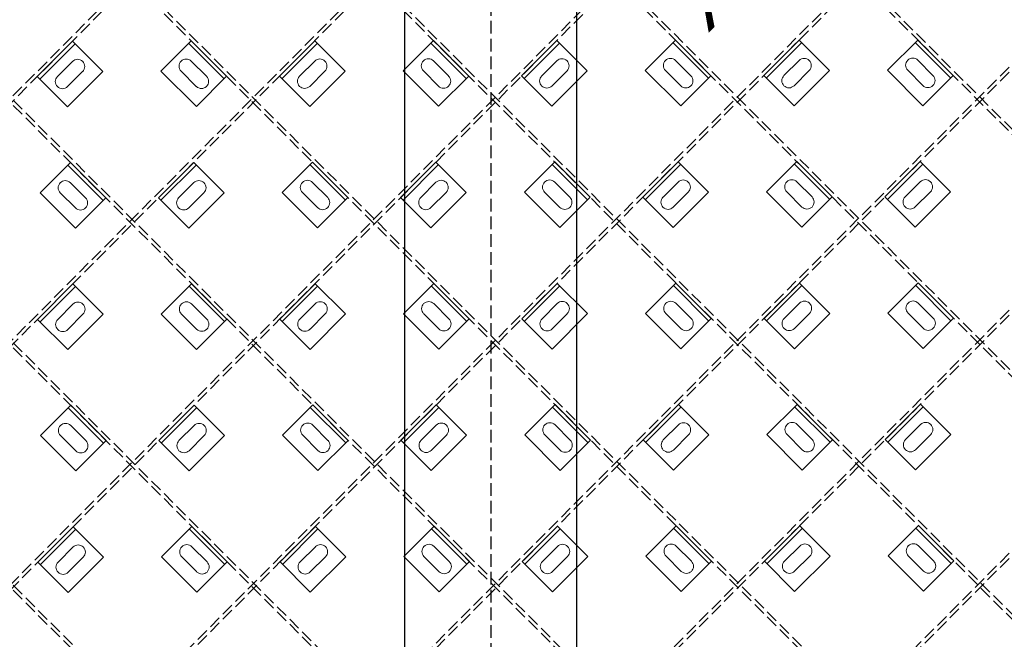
# Model space of a CAD drawing. Header units: inches. Extents: x -169 to 606, y -583 to 99.
# Tile 7 of 18: x -122 to -53, y -188 to -145. Entities that reach past the tile are written whole.
import ezdxf
from ezdxf.enums import TextEntityAlignment as Align

# ---------------------------------------------------------------- set-up
doc = ezdxf.new("R2010")
doc.units = ezdxf.units.IN
doc.header["$LTSCALE"] = 2
doc.header["$MEASUREMENT"] = 0
doc.linetypes.add('DGN Style 3', pattern=[0.621993, 0.444281, -0.177712])
for name, color, linetype, lineweight in [('G-ANNO-DIM', 1, 'Continuous', 0), ('G-ANNO-TEXT', 7, 'Continuous', 30), ('S-FSTN-MISC', 12, 'Continuous', 13), ('S-STIF-LONG', 3, 'Continuous', 30), ('S-STIF-TRAN', 3, 'Continuous', 30)]:
    doc.layers.add(name, color=color, linetype=linetype, lineweight=lineweight)
doc.styles.add("3 4 1'-0", font='arial.ttf', dxfattribs={"height": 2})
doc.dimstyles.new("3 4 1'-0", dxfattribs={"dimtxt": 2, "dimasz": 3, "dimexe": 1, "dimexo": 1, "dimgap": 1, "dimtad": 1, "dimdec": 4, "dimzin": 15, "dimdsep": 46, "dimlunit": 4, "dimtxsty": "3 4 1'-0", "dimcen": 0.09, "dimadec": 4, "dimazin": 3, "dimtfac": 1, "dimtdec": 4, "dimtofl": 0, "dimtmove": 0, "dimatfit": 3, "dimfxl": 1, "dimfrac": 2, "dimtolj": 1, "dimtzin": 15, "dimarcsym": 0})

# ---------------------------------------------------------------- blocks, each defined once
blk = doc.blocks.new('*D1006')
at = {"layer": 'Defpoints', "color": 0, "lineweight": 13, "transparency": 16777216}
for p in [(-169.025, -70.073), (-93.261, -70.073), (-109.271, -74.363), (-169.025, -145.837)]:
    blk.add_point(p, dxfattribs=at)
at = {"layer": 'G-ANNO-DIM', "color": 0, "lineweight": -2, "transparency": 16777216}
blk.add_arc((-93.261, -70.073), 16.575, 190.38476, 214.61524, dxfattribs=at)
at = {"layer": 'G-ANNO-DIM', "color": 0, "lineweight": 13, "transparency": 16777216}
for points in [[(-110.062, -73.106), (-109.066, -73.015), (-109.835, -70.073)], [(-106.517, -79.168), (-107.286, -79.808), (-104.981, -81.793)]]:
    blk.add_solid(points, dxfattribs=at)
at = {"layer": 'G-ANNO-DIM', "color": 0, "transparency": 16777216, "insert": (-106.71, -75.644), "char_height": 2, "attachment_point": 5, "rotation": 292.5, "style": "3 4 1'-0"}
blk.add_mtext('\\A1;45°', dxfattribs=at)
blk = doc.blocks.new('*U389')
at = {"layer": 'S-FSTN-MISC', "lineweight": 0}
for p, q in [((-0.53, 1.237), (0.53, 0.177)), ((-1.237, 0.53), (-0.177, -0.53))]:
    blk.add_line(p, q, dxfattribs=at)
blk.add_arc((-0.884, 0.884), 0.5, 45, 225, dxfattribs=at)
at = {"layer": 'S-FSTN-MISC', "lineweight": 0, "extrusion": (0, 0, -1)}
blk.add_arc((-0.177, -0.177), 0.5, 135, 315, dxfattribs=at)
blk = doc.blocks.new('*U388')
at = {"layer": 'G-ANNO-DIM', "color": 3}
blk.add_line((-1.75, 1.25), (1.75, 1.25), dxfattribs=at)
at = {"layer": 'G-ANNO-DIM', "color": 3, "flags": 128}
blk.add_lwpolyline([(-1.75, 1.5), (1.75, 1.5), (1.75, -1.5), (-1.75, -1.5), (-1.75, 1.5)], close=True, dxfattribs=at)
at = {"layer": 'S-FSTN-MISC', "lineweight": 0, "rotation": 45}
blk.add_blockref('*U389', (0.5, 0), dxfattribs=at)
blk = doc.blocks.new('*U391')
at = {"layer": 'S-FSTN-MISC', "lineweight": 0}
for p, q in [((-0.53, 1.237), (0.53, 0.177)), ((-1.237, 0.53), (-0.177, -0.53))]:
    blk.add_line(p, q, dxfattribs=at)
blk.add_arc((-0.884, 0.884), 0.5, 45, 225, dxfattribs=at)
at = {"layer": 'S-FSTN-MISC', "lineweight": 0, "extrusion": (0, 0, -1)}
blk.add_arc((-0.177, -0.177), 0.5, 135, 315, dxfattribs=at)
blk = doc.blocks.new('*U390')
at = {"layer": 'G-ANNO-DIM', "color": 3}
blk.add_line((-1.75, 1.25), (1.75, 1.25), dxfattribs=at)
at = {"layer": 'G-ANNO-DIM', "color": 3, "flags": 128}
blk.add_lwpolyline([(-1.75, 1.5), (1.75, 1.5), (1.75, -1.5), (-1.75, -1.5), (-1.75, 1.5)], close=True, dxfattribs=at)
at = {"layer": 'S-FSTN-MISC', "lineweight": 0, "rotation": 45}
blk.add_blockref('*U391', (0.5, 0), dxfattribs=at)
blk = doc.blocks.new('*U393')
at = {"layer": 'S-FSTN-MISC', "lineweight": 0}
for p, q in [((-0.53, 1.237), (0.53, 0.177)), ((-1.237, 0.53), (-0.177, -0.53))]:
    blk.add_line(p, q, dxfattribs=at)
blk.add_arc((-0.884, 0.884), 0.5, 45, 225, dxfattribs=at)
at = {"layer": 'S-FSTN-MISC', "lineweight": 0, "extrusion": (0, 0, -1)}
blk.add_arc((-0.177, -0.177), 0.5, 135, 315, dxfattribs=at)
blk = doc.blocks.new('*U392')
at = {"layer": 'G-ANNO-DIM', "color": 3}
blk.add_line((-1.75, 1.25), (1.75, 1.25), dxfattribs=at)
at = {"layer": 'G-ANNO-DIM', "color": 3, "flags": 128}
blk.add_lwpolyline([(-1.75, 1.5), (1.75, 1.5), (1.75, -1.5), (-1.75, -1.5), (-1.75, 1.5)], close=True, dxfattribs=at)
at = {"layer": 'S-FSTN-MISC', "lineweight": 0, "rotation": 45}
blk.add_blockref('*U393', (0.5, 0), dxfattribs=at)
blk = doc.blocks.new('*U417')
at = {"layer": 'S-FSTN-MISC', "lineweight": 0}
for p, q in [((-0.53, 1.237), (0.53, 0.177)), ((-1.237, 0.53), (-0.177, -0.53))]:
    blk.add_line(p, q, dxfattribs=at)
blk.add_arc((-0.884, 0.884), 0.5, 45, 225, dxfattribs=at)
at = {"layer": 'S-FSTN-MISC', "lineweight": 0, "extrusion": (0, 0, -1)}
blk.add_arc((-0.177, -0.177), 0.5, 135, 315, dxfattribs=at)
blk = doc.blocks.new('*U416')
at = {"layer": 'G-ANNO-DIM', "color": 3}
blk.add_line((-1.75, 1.25), (1.75, 1.25), dxfattribs=at)
at = {"layer": 'G-ANNO-DIM', "color": 3, "flags": 128}
blk.add_lwpolyline([(-1.75, 1.5), (1.75, 1.5), (1.75, -1.5), (-1.75, -1.5), (-1.75, 1.5)], close=True, dxfattribs=at)
at = {"layer": 'S-FSTN-MISC', "lineweight": 0, "rotation": 45}
blk.add_blockref('*U417', (0.5, 0), dxfattribs=at)
blk = doc.blocks.new('*U513')
at = {"layer": 'S-FSTN-MISC', "lineweight": 0}
for p, q in [((-0.53, 1.237), (0.53, 0.177)), ((-1.237, 0.53), (-0.177, -0.53))]:
    blk.add_line(p, q, dxfattribs=at)
blk.add_arc((-0.884, 0.884), 0.5, 45, 225, dxfattribs=at)
at = {"layer": 'S-FSTN-MISC', "lineweight": 0, "extrusion": (0, 0, -1)}
blk.add_arc((-0.177, -0.177), 0.5, 135, 315, dxfattribs=at)
blk = doc.blocks.new('*U512')
at = {"layer": 'G-ANNO-DIM', "color": 3}
blk.add_line((-1.75, 1.25), (1.75, 1.25), dxfattribs=at)
at = {"layer": 'G-ANNO-DIM', "color": 3, "flags": 128}
blk.add_lwpolyline([(-1.75, 1.5), (1.75, 1.5), (1.75, -1.5), (-1.75, -1.5), (-1.75, 1.5)], close=True, dxfattribs=at)
at = {"layer": 'S-FSTN-MISC', "lineweight": 0, "rotation": 45}
blk.add_blockref('*U513', (0.5, 0), dxfattribs=at)
blk = doc.blocks.new('*U515')
at = {"layer": 'S-FSTN-MISC', "lineweight": 0}
for p, q in [((-0.53, 1.237), (0.53, 0.177)), ((-1.237, 0.53), (-0.177, -0.53))]:
    blk.add_line(p, q, dxfattribs=at)
blk.add_arc((-0.884, 0.884), 0.5, 45, 225, dxfattribs=at)
at = {"layer": 'S-FSTN-MISC', "lineweight": 0, "extrusion": (0, 0, -1)}
blk.add_arc((-0.177, -0.177), 0.5, 135, 315, dxfattribs=at)
blk = doc.blocks.new('*U514')
at = {"layer": 'G-ANNO-DIM', "color": 3}
blk.add_line((-1.75, 1.25), (1.75, 1.25), dxfattribs=at)
at = {"layer": 'G-ANNO-DIM', "color": 3, "flags": 128}
blk.add_lwpolyline([(-1.75, 1.5), (1.75, 1.5), (1.75, -1.5), (-1.75, -1.5), (-1.75, 1.5)], close=True, dxfattribs=at)
at = {"layer": 'S-FSTN-MISC', "lineweight": 0, "rotation": 45}
blk.add_blockref('*U515', (0.5, 0), dxfattribs=at)
blk = doc.blocks.new('*U517')
at = {"layer": 'S-FSTN-MISC', "lineweight": 0}
for p, q in [((-0.53, 1.237), (0.53, 0.177)), ((-1.237, 0.53), (-0.177, -0.53))]:
    blk.add_line(p, q, dxfattribs=at)
blk.add_arc((-0.884, 0.884), 0.5, 45, 225, dxfattribs=at)
at = {"layer": 'S-FSTN-MISC', "lineweight": 0, "extrusion": (0, 0, -1)}
blk.add_arc((-0.177, -0.177), 0.5, 135, 315, dxfattribs=at)
blk = doc.blocks.new('*U516')
at = {"layer": 'G-ANNO-DIM', "color": 3}
blk.add_line((-1.75, 1.25), (1.75, 1.25), dxfattribs=at)
at = {"layer": 'G-ANNO-DIM', "color": 3, "flags": 128}
blk.add_lwpolyline([(-1.75, 1.5), (1.75, 1.5), (1.75, -1.5), (-1.75, -1.5), (-1.75, 1.5)], close=True, dxfattribs=at)
at = {"layer": 'S-FSTN-MISC', "lineweight": 0, "rotation": 45}
blk.add_blockref('*U517', (0.5, 0), dxfattribs=at)
blk = doc.blocks.new('*U519')
at = {"layer": 'S-FSTN-MISC', "lineweight": 0}
for p, q in [((-0.53, 1.237), (0.53, 0.177)), ((-1.237, 0.53), (-0.177, -0.53))]:
    blk.add_line(p, q, dxfattribs=at)
blk.add_arc((-0.884, 0.884), 0.5, 45, 225, dxfattribs=at)
at = {"layer": 'S-FSTN-MISC', "lineweight": 0, "extrusion": (0, 0, -1)}
blk.add_arc((-0.177, -0.177), 0.5, 135, 315, dxfattribs=at)
blk = doc.blocks.new('*U518')
at = {"layer": 'G-ANNO-DIM', "color": 3}
blk.add_line((-1.75, 1.25), (1.75, 1.25), dxfattribs=at)
at = {"layer": 'G-ANNO-DIM', "color": 3, "flags": 128}
blk.add_lwpolyline([(-1.75, 1.5), (1.75, 1.5), (1.75, -1.5), (-1.75, -1.5), (-1.75, 1.5)], close=True, dxfattribs=at)
at = {"layer": 'S-FSTN-MISC', "lineweight": 0, "rotation": 45}
blk.add_blockref('*U519', (0.5, 0), dxfattribs=at)
blk = doc.blocks.new('*U521')
at = {"layer": 'S-FSTN-MISC', "lineweight": 0}
for p, q in [((-0.53, 1.237), (0.53, 0.177)), ((-1.237, 0.53), (-0.177, -0.53))]:
    blk.add_line(p, q, dxfattribs=at)
blk.add_arc((-0.884, 0.884), 0.5, 45, 225, dxfattribs=at)
at = {"layer": 'S-FSTN-MISC', "lineweight": 0, "extrusion": (0, 0, -1)}
blk.add_arc((-0.177, -0.177), 0.5, 135, 315, dxfattribs=at)
blk = doc.blocks.new('*U520')
at = {"layer": 'G-ANNO-DIM', "color": 3}
blk.add_line((-1.75, 1.25), (1.75, 1.25), dxfattribs=at)
at = {"layer": 'G-ANNO-DIM', "color": 3, "flags": 128}
blk.add_lwpolyline([(-1.75, 1.5), (1.75, 1.5), (1.75, -1.5), (-1.75, -1.5), (-1.75, 1.5)], close=True, dxfattribs=at)
at = {"layer": 'S-FSTN-MISC', "lineweight": 0, "rotation": 45}
blk.add_blockref('*U521', (0.5, 0), dxfattribs=at)
blk = doc.blocks.new('*U537')
at = {"layer": 'S-FSTN-MISC', "lineweight": 0}
for p, q in [((-0.53, 1.237), (0.53, 0.177)), ((-1.237, 0.53), (-0.177, -0.53))]:
    blk.add_line(p, q, dxfattribs=at)
blk.add_arc((-0.884, 0.884), 0.5, 45, 225, dxfattribs=at)
at = {"layer": 'S-FSTN-MISC', "lineweight": 0, "extrusion": (0, 0, -1)}
blk.add_arc((-0.177, -0.177), 0.5, 135, 315, dxfattribs=at)
blk = doc.blocks.new('*U536')
at = {"layer": 'G-ANNO-DIM', "color": 3}
blk.add_line((-1.75, 1.25), (1.75, 1.25), dxfattribs=at)
at = {"layer": 'G-ANNO-DIM', "color": 3, "flags": 128}
blk.add_lwpolyline([(-1.75, 1.5), (1.75, 1.5), (1.75, -1.5), (-1.75, -1.5), (-1.75, 1.5)], close=True, dxfattribs=at)
at = {"layer": 'S-FSTN-MISC', "lineweight": 0, "rotation": 45}
blk.add_blockref('*U537', (0.5, 0), dxfattribs=at)
blk = doc.blocks.new('*U539')
at = {"layer": 'S-FSTN-MISC', "lineweight": 0}
for p, q in [((-0.53, 1.237), (0.53, 0.177)), ((-1.237, 0.53), (-0.177, -0.53))]:
    blk.add_line(p, q, dxfattribs=at)
blk.add_arc((-0.884, 0.884), 0.5, 45, 225, dxfattribs=at)
at = {"layer": 'S-FSTN-MISC', "lineweight": 0, "extrusion": (0, 0, -1)}
blk.add_arc((-0.177, -0.177), 0.5, 135, 315, dxfattribs=at)
blk = doc.blocks.new('*U538')
at = {"layer": 'G-ANNO-DIM', "color": 3}
blk.add_line((-1.75, 1.25), (1.75, 1.25), dxfattribs=at)
at = {"layer": 'G-ANNO-DIM', "color": 3, "flags": 128}
blk.add_lwpolyline([(-1.75, 1.5), (1.75, 1.5), (1.75, -1.5), (-1.75, -1.5), (-1.75, 1.5)], close=True, dxfattribs=at)
at = {"layer": 'S-FSTN-MISC', "lineweight": 0, "rotation": 45}
blk.add_blockref('*U539', (0.5, 0), dxfattribs=at)
blk = doc.blocks.new('*U541')
at = {"layer": 'S-FSTN-MISC', "lineweight": 0}
for p, q in [((-0.53, 1.237), (0.53, 0.177)), ((-1.237, 0.53), (-0.177, -0.53))]:
    blk.add_line(p, q, dxfattribs=at)
blk.add_arc((-0.884, 0.884), 0.5, 45, 225, dxfattribs=at)
at = {"layer": 'S-FSTN-MISC', "lineweight": 0, "extrusion": (0, 0, -1)}
blk.add_arc((-0.177, -0.177), 0.5, 135, 315, dxfattribs=at)
blk = doc.blocks.new('*U540')
at = {"layer": 'G-ANNO-DIM', "color": 3}
blk.add_line((-1.75, 1.25), (1.75, 1.25), dxfattribs=at)
at = {"layer": 'G-ANNO-DIM', "color": 3, "flags": 128}
blk.add_lwpolyline([(-1.75, 1.5), (1.75, 1.5), (1.75, -1.5), (-1.75, -1.5), (-1.75, 1.5)], close=True, dxfattribs=at)
at = {"layer": 'S-FSTN-MISC', "lineweight": 0, "rotation": 45}
blk.add_blockref('*U541', (0.5, 0), dxfattribs=at)
blk = doc.blocks.new('*U543')
at = {"layer": 'S-FSTN-MISC', "lineweight": 0}
for p, q in [((-0.53, 1.237), (0.53, 0.177)), ((-1.237, 0.53), (-0.177, -0.53))]:
    blk.add_line(p, q, dxfattribs=at)
blk.add_arc((-0.884, 0.884), 0.5, 45, 225, dxfattribs=at)
at = {"layer": 'S-FSTN-MISC', "lineweight": 0, "extrusion": (0, 0, -1)}
blk.add_arc((-0.177, -0.177), 0.5, 135, 315, dxfattribs=at)
blk = doc.blocks.new('*U542')
at = {"layer": 'G-ANNO-DIM', "color": 3}
blk.add_line((-1.75, 1.25), (1.75, 1.25), dxfattribs=at)
at = {"layer": 'G-ANNO-DIM', "color": 3, "flags": 128}
blk.add_lwpolyline([(-1.75, 1.5), (1.75, 1.5), (1.75, -1.5), (-1.75, -1.5), (-1.75, 1.5)], close=True, dxfattribs=at)
at = {"layer": 'S-FSTN-MISC', "lineweight": 0, "rotation": 45}
blk.add_blockref('*U543', (0.5, 0), dxfattribs=at)
blk = doc.blocks.new('*U545')
at = {"layer": 'S-FSTN-MISC', "lineweight": 0}
for p, q in [((-0.53, 1.237), (0.53, 0.177)), ((-1.237, 0.53), (-0.177, -0.53))]:
    blk.add_line(p, q, dxfattribs=at)
blk.add_arc((-0.884, 0.884), 0.5, 45, 225, dxfattribs=at)
at = {"layer": 'S-FSTN-MISC', "lineweight": 0, "extrusion": (0, 0, -1)}
blk.add_arc((-0.177, -0.177), 0.5, 135, 315, dxfattribs=at)
blk = doc.blocks.new('*U544')
at = {"layer": 'G-ANNO-DIM', "color": 3}
blk.add_line((-1.75, 1.25), (1.75, 1.25), dxfattribs=at)
at = {"layer": 'G-ANNO-DIM', "color": 3, "flags": 128}
blk.add_lwpolyline([(-1.75, 1.5), (1.75, 1.5), (1.75, -1.5), (-1.75, -1.5), (-1.75, 1.5)], close=True, dxfattribs=at)
at = {"layer": 'S-FSTN-MISC', "lineweight": 0, "rotation": 45}
blk.add_blockref('*U545', (0.5, 0), dxfattribs=at)
blk = doc.blocks.new('*U561')
at = {"layer": 'S-FSTN-MISC', "lineweight": 0}
for p, q in [((-0.53, 1.237), (0.53, 0.177)), ((-1.237, 0.53), (-0.177, -0.53))]:
    blk.add_line(p, q, dxfattribs=at)
blk.add_arc((-0.884, 0.884), 0.5, 45, 225, dxfattribs=at)
at = {"layer": 'S-FSTN-MISC', "lineweight": 0, "extrusion": (0, 0, -1)}
blk.add_arc((-0.177, -0.177), 0.5, 135, 315, dxfattribs=at)
blk = doc.blocks.new('*U560')
at = {"layer": 'G-ANNO-DIM', "color": 3}
blk.add_line((-1.75, 1.25), (1.75, 1.25), dxfattribs=at)
at = {"layer": 'G-ANNO-DIM', "color": 3, "flags": 128}
blk.add_lwpolyline([(-1.75, 1.5), (1.75, 1.5), (1.75, -1.5), (-1.75, -1.5), (-1.75, 1.5)], close=True, dxfattribs=at)
at = {"layer": 'S-FSTN-MISC', "lineweight": 0, "rotation": 45}
blk.add_blockref('*U561', (0.5, 0), dxfattribs=at)
blk = doc.blocks.new('*U563')
at = {"layer": 'S-FSTN-MISC', "lineweight": 0}
for p, q in [((-0.53, 1.237), (0.53, 0.177)), ((-1.237, 0.53), (-0.177, -0.53))]:
    blk.add_line(p, q, dxfattribs=at)
blk.add_arc((-0.884, 0.884), 0.5, 45, 225, dxfattribs=at)
at = {"layer": 'S-FSTN-MISC', "lineweight": 0, "extrusion": (0, 0, -1)}
blk.add_arc((-0.177, -0.177), 0.5, 135, 315, dxfattribs=at)
blk = doc.blocks.new('*U562')
at = {"layer": 'G-ANNO-DIM', "color": 3}
blk.add_line((-1.75, 1.25), (1.75, 1.25), dxfattribs=at)
at = {"layer": 'G-ANNO-DIM', "color": 3, "flags": 128}
blk.add_lwpolyline([(-1.75, 1.5), (1.75, 1.5), (1.75, -1.5), (-1.75, -1.5), (-1.75, 1.5)], close=True, dxfattribs=at)
at = {"layer": 'S-FSTN-MISC', "lineweight": 0, "rotation": 45}
blk.add_blockref('*U563', (0.5, 0), dxfattribs=at)
blk = doc.blocks.new('*U565')
at = {"layer": 'S-FSTN-MISC', "lineweight": 0}
for p, q in [((-0.53, 1.237), (0.53, 0.177)), ((-1.237, 0.53), (-0.177, -0.53))]:
    blk.add_line(p, q, dxfattribs=at)
blk.add_arc((-0.884, 0.884), 0.5, 45, 225, dxfattribs=at)
at = {"layer": 'S-FSTN-MISC', "lineweight": 0, "extrusion": (0, 0, -1)}
blk.add_arc((-0.177, -0.177), 0.5, 135, 315, dxfattribs=at)
blk = doc.blocks.new('*U564')
at = {"layer": 'G-ANNO-DIM', "color": 3}
blk.add_line((-1.75, 1.25), (1.75, 1.25), dxfattribs=at)
at = {"layer": 'G-ANNO-DIM', "color": 3, "flags": 128}
blk.add_lwpolyline([(-1.75, 1.5), (1.75, 1.5), (1.75, -1.5), (-1.75, -1.5), (-1.75, 1.5)], close=True, dxfattribs=at)
at = {"layer": 'S-FSTN-MISC', "lineweight": 0, "rotation": 45}
blk.add_blockref('*U565', (0.5, 0), dxfattribs=at)
blk = doc.blocks.new('*U567')
at = {"layer": 'S-FSTN-MISC', "lineweight": 0}
for p, q in [((-0.53, 1.237), (0.53, 0.177)), ((-1.237, 0.53), (-0.177, -0.53))]:
    blk.add_line(p, q, dxfattribs=at)
blk.add_arc((-0.884, 0.884), 0.5, 45, 225, dxfattribs=at)
at = {"layer": 'S-FSTN-MISC', "lineweight": 0, "extrusion": (0, 0, -1)}
blk.add_arc((-0.177, -0.177), 0.5, 135, 315, dxfattribs=at)
blk = doc.blocks.new('*U566')
at = {"layer": 'G-ANNO-DIM', "color": 3}
blk.add_line((-1.75, 1.25), (1.75, 1.25), dxfattribs=at)
at = {"layer": 'G-ANNO-DIM', "color": 3, "flags": 128}
blk.add_lwpolyline([(-1.75, 1.5), (1.75, 1.5), (1.75, -1.5), (-1.75, -1.5), (-1.75, 1.5)], close=True, dxfattribs=at)
at = {"layer": 'S-FSTN-MISC', "lineweight": 0, "rotation": 45}
blk.add_blockref('*U567', (0.5, 0), dxfattribs=at)
blk = doc.blocks.new('*U585')
at = {"layer": 'S-FSTN-MISC', "lineweight": 0}
for p, q in [((-0.53, 1.237), (0.53, 0.177)), ((-1.237, 0.53), (-0.177, -0.53))]:
    blk.add_line(p, q, dxfattribs=at)
blk.add_arc((-0.884, 0.884), 0.5, 45, 225, dxfattribs=at)
at = {"layer": 'S-FSTN-MISC', "lineweight": 0, "extrusion": (0, 0, -1)}
blk.add_arc((-0.177, -0.177), 0.5, 135, 315, dxfattribs=at)
blk = doc.blocks.new('*U584')
at = {"layer": 'G-ANNO-DIM', "color": 3}
blk.add_line((-1.75, 1.25), (1.75, 1.25), dxfattribs=at)
at = {"layer": 'G-ANNO-DIM', "color": 3, "flags": 128}
blk.add_lwpolyline([(-1.75, 1.5), (1.75, 1.5), (1.75, -1.5), (-1.75, -1.5), (-1.75, 1.5)], close=True, dxfattribs=at)
at = {"layer": 'S-FSTN-MISC', "lineweight": 0, "rotation": 45}
blk.add_blockref('*U585', (0.5, 0), dxfattribs=at)
blk = doc.blocks.new('*U587')
at = {"layer": 'S-FSTN-MISC', "lineweight": 0}
for p, q in [((-0.53, 1.237), (0.53, 0.177)), ((-1.237, 0.53), (-0.177, -0.53))]:
    blk.add_line(p, q, dxfattribs=at)
blk.add_arc((-0.884, 0.884), 0.5, 45, 225, dxfattribs=at)
at = {"layer": 'S-FSTN-MISC', "lineweight": 0, "extrusion": (0, 0, -1)}
blk.add_arc((-0.177, -0.177), 0.5, 135, 315, dxfattribs=at)
blk = doc.blocks.new('*U586')
at = {"layer": 'G-ANNO-DIM', "color": 3}
blk.add_line((-1.75, 1.25), (1.75, 1.25), dxfattribs=at)
at = {"layer": 'G-ANNO-DIM', "color": 3, "flags": 128}
blk.add_lwpolyline([(-1.75, 1.5), (1.75, 1.5), (1.75, -1.5), (-1.75, -1.5), (-1.75, 1.5)], close=True, dxfattribs=at)
at = {"layer": 'S-FSTN-MISC', "lineweight": 0, "rotation": 45}
blk.add_blockref('*U587', (0.5, 0), dxfattribs=at)
blk = doc.blocks.new('*U763')
at = {"layer": 'S-FSTN-MISC', "lineweight": 0}
for p, q in [((-0.53, 1.237), (0.53, 0.177)), ((-1.237, 0.53), (-0.177, -0.53))]:
    blk.add_line(p, q, dxfattribs=at)
blk.add_arc((-0.884, 0.884), 0.5, 45, 225, dxfattribs=at)
at = {"layer": 'S-FSTN-MISC', "lineweight": 0, "extrusion": (0, 0, -1)}
blk.add_arc((-0.177, -0.177), 0.5, 135, 315, dxfattribs=at)
blk = doc.blocks.new('*U762')
at = {"layer": 'G-ANNO-DIM', "color": 3}
blk.add_line((-1.75, 1.25), (1.75, 1.25), dxfattribs=at)
at = {"layer": 'G-ANNO-DIM', "color": 3, "flags": 128}
blk.add_lwpolyline([(-1.75, 1.5), (1.75, 1.5), (1.75, -1.5), (-1.75, -1.5), (-1.75, 1.5)], close=True, dxfattribs=at)
at = {"layer": 'S-FSTN-MISC', "lineweight": 0, "rotation": 45.00000000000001}
blk.add_blockref('*U763', (0.5, 0), dxfattribs=at)
blk = doc.blocks.new('*U779')
at = {"layer": 'S-FSTN-MISC', "lineweight": 0}
for p, q in [((-0.53, 1.237), (0.53, 0.177)), ((-1.237, 0.53), (-0.177, -0.53))]:
    blk.add_line(p, q, dxfattribs=at)
blk.add_arc((-0.884, 0.884), 0.5, 45, 225, dxfattribs=at)
at = {"layer": 'S-FSTN-MISC', "lineweight": 0, "extrusion": (0, 0, -1)}
blk.add_arc((-0.177, -0.177), 0.5, 135, 315, dxfattribs=at)
blk = doc.blocks.new('*U778')
at = {"layer": 'G-ANNO-DIM', "color": 3}
blk.add_line((-1.75, 1.25), (1.75, 1.25), dxfattribs=at)
at = {"layer": 'G-ANNO-DIM', "color": 3, "flags": 128}
blk.add_lwpolyline([(-1.75, 1.5), (1.75, 1.5), (1.75, -1.5), (-1.75, -1.5), (-1.75, 1.5)], close=True, dxfattribs=at)
at = {"layer": 'S-FSTN-MISC', "lineweight": 0, "rotation": 45.00000000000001}
blk.add_blockref('*U779', (0.5, 0), dxfattribs=at)
blk = doc.blocks.new('*U781')
at = {"layer": 'S-FSTN-MISC', "lineweight": 0}
for p, q in [((-0.53, 1.237), (0.53, 0.177)), ((-1.237, 0.53), (-0.177, -0.53))]:
    blk.add_line(p, q, dxfattribs=at)
blk.add_arc((-0.884, 0.884), 0.5, 45, 225, dxfattribs=at)
at = {"layer": 'S-FSTN-MISC', "lineweight": 0, "extrusion": (0, 0, -1)}
blk.add_arc((-0.177, -0.177), 0.5, 135, 315, dxfattribs=at)
blk = doc.blocks.new('*U780')
at = {"layer": 'G-ANNO-DIM', "color": 3}
blk.add_line((-1.75, 1.25), (1.75, 1.25), dxfattribs=at)
at = {"layer": 'G-ANNO-DIM', "color": 3, "flags": 128}
blk.add_lwpolyline([(-1.75, 1.5), (1.75, 1.5), (1.75, -1.5), (-1.75, -1.5), (-1.75, 1.5)], close=True, dxfattribs=at)
at = {"layer": 'S-FSTN-MISC', "lineweight": 0, "rotation": 45.00000000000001}
blk.add_blockref('*U781', (0.5, 0), dxfattribs=at)
blk = doc.blocks.new('*U783')
at = {"layer": 'S-FSTN-MISC', "lineweight": 0}
for p, q in [((-0.53, 1.237), (0.53, 0.177)), ((-1.237, 0.53), (-0.177, -0.53))]:
    blk.add_line(p, q, dxfattribs=at)
blk.add_arc((-0.884, 0.884), 0.5, 45, 225, dxfattribs=at)
at = {"layer": 'S-FSTN-MISC', "lineweight": 0, "extrusion": (0, 0, -1)}
blk.add_arc((-0.177, -0.177), 0.5, 135, 315, dxfattribs=at)
blk = doc.blocks.new('*U782')
at = {"layer": 'G-ANNO-DIM', "color": 3}
blk.add_line((-1.75, 1.25), (1.75, 1.25), dxfattribs=at)
at = {"layer": 'G-ANNO-DIM', "color": 3, "flags": 128}
blk.add_lwpolyline([(-1.75, 1.5), (1.75, 1.5), (1.75, -1.5), (-1.75, -1.5), (-1.75, 1.5)], close=True, dxfattribs=at)
at = {"layer": 'S-FSTN-MISC', "lineweight": 0, "rotation": 45.00000000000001}
blk.add_blockref('*U783', (0.5, 0), dxfattribs=at)
blk = doc.blocks.new('*U833')
at = {"layer": 'S-FSTN-MISC', "lineweight": 0}
for p, q in [((-0.53, 1.237), (0.53, 0.177)), ((-1.237, 0.53), (-0.177, -0.53))]:
    blk.add_line(p, q, dxfattribs=at)
blk.add_arc((-0.884, 0.884), 0.5, 45, 225, dxfattribs=at)
at = {"layer": 'S-FSTN-MISC', "lineweight": 0, "extrusion": (0, 0, -1)}
blk.add_arc((-0.177, -0.177), 0.5, 135, 315, dxfattribs=at)
blk = doc.blocks.new('*U832')
at = {"layer": 'G-ANNO-DIM', "color": 3}
blk.add_line((-1.75, 1.25), (1.75, 1.25), dxfattribs=at)
at = {"layer": 'G-ANNO-DIM', "color": 3, "flags": 128}
blk.add_lwpolyline([(-1.75, 1.5), (1.75, 1.5), (1.75, -1.5), (-1.75, -1.5), (-1.75, 1.5)], close=True, dxfattribs=at)
at = {"layer": 'S-FSTN-MISC', "lineweight": 0, "rotation": 45.00000000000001}
blk.add_blockref('*U833', (0.5, 0), dxfattribs=at)
blk = doc.blocks.new('*U835')
at = {"layer": 'S-FSTN-MISC', "lineweight": 0}
for p, q in [((-0.53, 1.237), (0.53, 0.177)), ((-1.237, 0.53), (-0.177, -0.53))]:
    blk.add_line(p, q, dxfattribs=at)
blk.add_arc((-0.884, 0.884), 0.5, 45, 225, dxfattribs=at)
at = {"layer": 'S-FSTN-MISC', "lineweight": 0, "extrusion": (0, 0, -1)}
blk.add_arc((-0.177, -0.177), 0.5, 135, 315, dxfattribs=at)
blk = doc.blocks.new('*U834')
at = {"layer": 'G-ANNO-DIM', "color": 3}
blk.add_line((-1.75, 1.25), (1.75, 1.25), dxfattribs=at)
at = {"layer": 'G-ANNO-DIM', "color": 3, "flags": 128}
blk.add_lwpolyline([(-1.75, 1.5), (1.75, 1.5), (1.75, -1.5), (-1.75, -1.5), (-1.75, 1.5)], close=True, dxfattribs=at)
at = {"layer": 'S-FSTN-MISC', "lineweight": 0, "rotation": 45.00000000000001}
blk.add_blockref('*U835', (0.5, 0), dxfattribs=at)
blk = doc.blocks.new('*U837')
at = {"layer": 'S-FSTN-MISC', "lineweight": 0}
for p, q in [((-0.53, 1.237), (0.53, 0.177)), ((-1.237, 0.53), (-0.177, -0.53))]:
    blk.add_line(p, q, dxfattribs=at)
blk.add_arc((-0.884, 0.884), 0.5, 45, 225, dxfattribs=at)
at = {"layer": 'S-FSTN-MISC', "lineweight": 0, "extrusion": (0, 0, -1)}
blk.add_arc((-0.177, -0.177), 0.5, 135, 315, dxfattribs=at)
blk = doc.blocks.new('*U836')
at = {"layer": 'G-ANNO-DIM', "color": 3}
blk.add_line((-1.75, 1.25), (1.75, 1.25), dxfattribs=at)
at = {"layer": 'G-ANNO-DIM', "color": 3, "flags": 128}
blk.add_lwpolyline([(-1.75, 1.5), (1.75, 1.5), (1.75, -1.5), (-1.75, -1.5), (-1.75, 1.5)], close=True, dxfattribs=at)
at = {"layer": 'S-FSTN-MISC', "lineweight": 0, "rotation": 45.00000000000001}
blk.add_blockref('*U837', (0.5, 0), dxfattribs=at)
blk = doc.blocks.new('*U839')
at = {"layer": 'S-FSTN-MISC', "lineweight": 0}
for p, q in [((-0.53, 1.237), (0.53, 0.177)), ((-1.237, 0.53), (-0.177, -0.53))]:
    blk.add_line(p, q, dxfattribs=at)
blk.add_arc((-0.884, 0.884), 0.5, 45, 225, dxfattribs=at)
at = {"layer": 'S-FSTN-MISC', "lineweight": 0, "extrusion": (0, 0, -1)}
blk.add_arc((-0.177, -0.177), 0.5, 135, 315, dxfattribs=at)
blk = doc.blocks.new('*U838')
at = {"layer": 'G-ANNO-DIM', "color": 3}
blk.add_line((-1.75, 1.25), (1.75, 1.25), dxfattribs=at)
at = {"layer": 'G-ANNO-DIM', "color": 3, "flags": 128}
blk.add_lwpolyline([(-1.75, 1.5), (1.75, 1.5), (1.75, -1.5), (-1.75, -1.5), (-1.75, 1.5)], close=True, dxfattribs=at)
at = {"layer": 'S-FSTN-MISC', "lineweight": 0, "rotation": 45.00000000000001}
blk.add_blockref('*U839', (0.5, 0), dxfattribs=at)
blk = doc.blocks.new('*U841')
at = {"layer": 'S-FSTN-MISC', "lineweight": 0}
for p, q in [((-0.53, 1.237), (0.53, 0.177)), ((-1.237, 0.53), (-0.177, -0.53))]:
    blk.add_line(p, q, dxfattribs=at)
blk.add_arc((-0.884, 0.884), 0.5, 45, 225, dxfattribs=at)
at = {"layer": 'S-FSTN-MISC', "lineweight": 0, "extrusion": (0, 0, -1)}
blk.add_arc((-0.177, -0.177), 0.5, 135, 315, dxfattribs=at)
blk = doc.blocks.new('*U840')
at = {"layer": 'G-ANNO-DIM', "color": 3}
blk.add_line((-1.75, 1.25), (1.75, 1.25), dxfattribs=at)
at = {"layer": 'G-ANNO-DIM', "color": 3, "flags": 128}
blk.add_lwpolyline([(-1.75, 1.5), (1.75, 1.5), (1.75, -1.5), (-1.75, -1.5), (-1.75, 1.5)], close=True, dxfattribs=at)
at = {"layer": 'S-FSTN-MISC', "lineweight": 0, "rotation": 45.00000000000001}
blk.add_blockref('*U841', (0.5, 0), dxfattribs=at)
blk = doc.blocks.new('*U859')
at = {"layer": 'S-FSTN-MISC', "lineweight": 0}
for p, q in [((-0.53, 1.237), (0.53, 0.177)), ((-1.237, 0.53), (-0.177, -0.53))]:
    blk.add_line(p, q, dxfattribs=at)
blk.add_arc((-0.884, 0.884), 0.5, 45, 225, dxfattribs=at)
at = {"layer": 'S-FSTN-MISC', "lineweight": 0, "extrusion": (0, 0, -1)}
blk.add_arc((-0.177, -0.177), 0.5, 135, 315, dxfattribs=at)
blk = doc.blocks.new('*U858')
at = {"layer": 'G-ANNO-DIM', "color": 3}
blk.add_line((-1.75, 1.25), (1.75, 1.25), dxfattribs=at)
at = {"layer": 'G-ANNO-DIM', "color": 3, "flags": 128}
blk.add_lwpolyline([(-1.75, 1.5), (1.75, 1.5), (1.75, -1.5), (-1.75, -1.5), (-1.75, 1.5)], close=True, dxfattribs=at)
at = {"layer": 'S-FSTN-MISC', "lineweight": 0, "rotation": 45.00000000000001}
blk.add_blockref('*U859', (0.5, 0), dxfattribs=at)
blk = doc.blocks.new('*U861')
at = {"layer": 'S-FSTN-MISC', "lineweight": 0}
for p, q in [((-0.53, 1.237), (0.53, 0.177)), ((-1.237, 0.53), (-0.177, -0.53))]:
    blk.add_line(p, q, dxfattribs=at)
blk.add_arc((-0.884, 0.884), 0.5, 45, 225, dxfattribs=at)
at = {"layer": 'S-FSTN-MISC', "lineweight": 0, "extrusion": (0, 0, -1)}
blk.add_arc((-0.177, -0.177), 0.5, 135, 315, dxfattribs=at)
blk = doc.blocks.new('*U860')
at = {"layer": 'G-ANNO-DIM', "color": 3}
blk.add_line((-1.75, 1.25), (1.75, 1.25), dxfattribs=at)
at = {"layer": 'G-ANNO-DIM', "color": 3, "flags": 128}
blk.add_lwpolyline([(-1.75, 1.5), (1.75, 1.5), (1.75, -1.5), (-1.75, -1.5), (-1.75, 1.5)], close=True, dxfattribs=at)
at = {"layer": 'S-FSTN-MISC', "lineweight": 0, "rotation": 45.00000000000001}
blk.add_blockref('*U861', (0.5, 0), dxfattribs=at)
blk = doc.blocks.new('*U863')
at = {"layer": 'S-FSTN-MISC', "lineweight": 0}
for p, q in [((-0.53, 1.237), (0.53, 0.177)), ((-1.237, 0.53), (-0.177, -0.53))]:
    blk.add_line(p, q, dxfattribs=at)
blk.add_arc((-0.884, 0.884), 0.5, 45, 225, dxfattribs=at)
at = {"layer": 'S-FSTN-MISC', "lineweight": 0, "extrusion": (0, 0, -1)}
blk.add_arc((-0.177, -0.177), 0.5, 135, 315, dxfattribs=at)
blk = doc.blocks.new('*U862')
at = {"layer": 'G-ANNO-DIM', "color": 3}
blk.add_line((-1.75, 1.25), (1.75, 1.25), dxfattribs=at)
at = {"layer": 'G-ANNO-DIM', "color": 3, "flags": 128}
blk.add_lwpolyline([(-1.75, 1.5), (1.75, 1.5), (1.75, -1.5), (-1.75, -1.5), (-1.75, 1.5)], close=True, dxfattribs=at)
at = {"layer": 'S-FSTN-MISC', "lineweight": 0, "rotation": 45.00000000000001}
blk.add_blockref('*U863', (0.5, 0), dxfattribs=at)
blk = doc.blocks.new('*U865')
at = {"layer": 'S-FSTN-MISC', "lineweight": 0}
for p, q in [((-0.53, 1.237), (0.53, 0.177)), ((-1.237, 0.53), (-0.177, -0.53))]:
    blk.add_line(p, q, dxfattribs=at)
blk.add_arc((-0.884, 0.884), 0.5, 45, 225, dxfattribs=at)
at = {"layer": 'S-FSTN-MISC', "lineweight": 0, "extrusion": (0, 0, -1)}
blk.add_arc((-0.177, -0.177), 0.5, 135, 315, dxfattribs=at)
blk = doc.blocks.new('*U864')
at = {"layer": 'G-ANNO-DIM', "color": 3}
blk.add_line((-1.75, 1.25), (1.75, 1.25), dxfattribs=at)
at = {"layer": 'G-ANNO-DIM', "color": 3, "flags": 128}
blk.add_lwpolyline([(-1.75, 1.5), (1.75, 1.5), (1.75, -1.5), (-1.75, -1.5), (-1.75, 1.5)], close=True, dxfattribs=at)
at = {"layer": 'S-FSTN-MISC', "lineweight": 0, "rotation": 45.00000000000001}
blk.add_blockref('*U865', (0.5, 0), dxfattribs=at)
blk = doc.blocks.new('*U867')
at = {"layer": 'S-FSTN-MISC', "lineweight": 0}
for p, q in [((-0.53, 1.237), (0.53, 0.177)), ((-1.237, 0.53), (-0.177, -0.53))]:
    blk.add_line(p, q, dxfattribs=at)
blk.add_arc((-0.884, 0.884), 0.5, 45, 225, dxfattribs=at)
at = {"layer": 'S-FSTN-MISC', "lineweight": 0, "extrusion": (0, 0, -1)}
blk.add_arc((-0.177, -0.177), 0.5, 135, 315, dxfattribs=at)
blk = doc.blocks.new('*U866')
at = {"layer": 'G-ANNO-DIM', "color": 3}
blk.add_line((-1.75, 1.25), (1.75, 1.25), dxfattribs=at)
at = {"layer": 'G-ANNO-DIM', "color": 3, "flags": 128}
blk.add_lwpolyline([(-1.75, 1.5), (1.75, 1.5), (1.75, -1.5), (-1.75, -1.5), (-1.75, 1.5)], close=True, dxfattribs=at)
at = {"layer": 'S-FSTN-MISC', "lineweight": 0, "rotation": 45.00000000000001}
blk.add_blockref('*U867', (0.5, 0), dxfattribs=at)
blk = doc.blocks.new('*U885')
at = {"layer": 'S-FSTN-MISC', "lineweight": 0}
for p, q in [((-0.53, 1.237), (0.53, 0.177)), ((-1.237, 0.53), (-0.177, -0.53))]:
    blk.add_line(p, q, dxfattribs=at)
blk.add_arc((-0.884, 0.884), 0.5, 45, 225, dxfattribs=at)
at = {"layer": 'S-FSTN-MISC', "lineweight": 0, "extrusion": (0, 0, -1)}
blk.add_arc((-0.177, -0.177), 0.5, 135, 315, dxfattribs=at)
blk = doc.blocks.new('*U884')
at = {"layer": 'G-ANNO-DIM', "color": 3}
blk.add_line((-1.75, 1.25), (1.75, 1.25), dxfattribs=at)
at = {"layer": 'G-ANNO-DIM', "color": 3, "flags": 128}
blk.add_lwpolyline([(-1.75, 1.5), (1.75, 1.5), (1.75, -1.5), (-1.75, -1.5), (-1.75, 1.5)], close=True, dxfattribs=at)
at = {"layer": 'S-FSTN-MISC', "lineweight": 0, "rotation": 45.00000000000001}
blk.add_blockref('*U885', (0.5, 0), dxfattribs=at)
blk = doc.blocks.new('*U887')
at = {"layer": 'S-FSTN-MISC', "lineweight": 0}
for p, q in [((-0.53, 1.237), (0.53, 0.177)), ((-1.237, 0.53), (-0.177, -0.53))]:
    blk.add_line(p, q, dxfattribs=at)
blk.add_arc((-0.884, 0.884), 0.5, 45, 225, dxfattribs=at)
at = {"layer": 'S-FSTN-MISC', "lineweight": 0, "extrusion": (0, 0, -1)}
blk.add_arc((-0.177, -0.177), 0.5, 135, 315, dxfattribs=at)
blk = doc.blocks.new('*U886')
at = {"layer": 'G-ANNO-DIM', "color": 3}
blk.add_line((-1.75, 1.25), (1.75, 1.25), dxfattribs=at)
at = {"layer": 'G-ANNO-DIM', "color": 3, "flags": 128}
blk.add_lwpolyline([(-1.75, 1.5), (1.75, 1.5), (1.75, -1.5), (-1.75, -1.5), (-1.75, 1.5)], close=True, dxfattribs=at)
at = {"layer": 'S-FSTN-MISC', "lineweight": 0, "rotation": 45.00000000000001}
blk.add_blockref('*U887', (0.5, 0), dxfattribs=at)
blk = doc.blocks.new('*U889')
at = {"layer": 'S-FSTN-MISC', "lineweight": 0}
for p, q in [((-0.53, 1.237), (0.53, 0.177)), ((-1.237, 0.53), (-0.177, -0.53))]:
    blk.add_line(p, q, dxfattribs=at)
blk.add_arc((-0.884, 0.884), 0.5, 45, 225, dxfattribs=at)
at = {"layer": 'S-FSTN-MISC', "lineweight": 0, "extrusion": (0, 0, -1)}
blk.add_arc((-0.177, -0.177), 0.5, 135, 315, dxfattribs=at)
blk = doc.blocks.new('*U888')
at = {"layer": 'G-ANNO-DIM', "color": 3}
blk.add_line((-1.75, 1.25), (1.75, 1.25), dxfattribs=at)
at = {"layer": 'G-ANNO-DIM', "color": 3, "flags": 128}
blk.add_lwpolyline([(-1.75, 1.5), (1.75, 1.5), (1.75, -1.5), (-1.75, -1.5), (-1.75, 1.5)], close=True, dxfattribs=at)
at = {"layer": 'S-FSTN-MISC', "lineweight": 0, "rotation": 45.00000000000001}
blk.add_blockref('*U889', (0.5, 0), dxfattribs=at)
blk = doc.blocks.new('*U891')
at = {"layer": 'S-FSTN-MISC', "lineweight": 0}
for p, q in [((-0.53, 1.237), (0.53, 0.177)), ((-1.237, 0.53), (-0.177, -0.53))]:
    blk.add_line(p, q, dxfattribs=at)
blk.add_arc((-0.884, 0.884), 0.5, 45, 225, dxfattribs=at)
at = {"layer": 'S-FSTN-MISC', "lineweight": 0, "extrusion": (0, 0, -1)}
blk.add_arc((-0.177, -0.177), 0.5, 135, 315, dxfattribs=at)
blk = doc.blocks.new('*U890')
at = {"layer": 'G-ANNO-DIM', "color": 3}
blk.add_line((-1.75, 1.25), (1.75, 1.25), dxfattribs=at)
at = {"layer": 'G-ANNO-DIM', "color": 3, "flags": 128}
blk.add_lwpolyline([(-1.75, 1.5), (1.75, 1.5), (1.75, -1.5), (-1.75, -1.5), (-1.75, 1.5)], close=True, dxfattribs=at)
at = {"layer": 'S-FSTN-MISC', "lineweight": 0, "rotation": 45.00000000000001}
blk.add_blockref('*U891', (0.5, 0), dxfattribs=at)
blk = doc.blocks.new('*U917')
at = {"layer": 'S-FSTN-MISC', "lineweight": 0}
for p, q in [((-0.53, 1.237), (0.53, 0.177)), ((-1.237, 0.53), (-0.177, -0.53))]:
    blk.add_line(p, q, dxfattribs=at)
blk.add_arc((-0.884, 0.884), 0.5, 45, 225, dxfattribs=at)
at = {"layer": 'S-FSTN-MISC', "lineweight": 0, "extrusion": (0, 0, -1)}
blk.add_arc((-0.177, -0.177), 0.5, 135, 315, dxfattribs=at)
blk = doc.blocks.new('*U916')
at = {"layer": 'G-ANNO-DIM', "color": 3}
blk.add_line((-1.75, 1.25), (1.75, 1.25), dxfattribs=at)
at = {"layer": 'G-ANNO-DIM', "color": 3, "flags": 128}
blk.add_lwpolyline([(-1.75, 1.5), (1.75, 1.5), (1.75, -1.5), (-1.75, -1.5), (-1.75, 1.5)], close=True, dxfattribs=at)
at = {"layer": 'S-FSTN-MISC', "lineweight": 0, "rotation": 45.00000000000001}
blk.add_blockref('*U917', (0.5, 0), dxfattribs=at)
blk = doc.blocks.new('*U919')
at = {"layer": 'S-FSTN-MISC', "lineweight": 0}
for p, q in [((-0.53, 1.237), (0.53, 0.177)), ((-1.237, 0.53), (-0.177, -0.53))]:
    blk.add_line(p, q, dxfattribs=at)
blk.add_arc((-0.884, 0.884), 0.5, 45, 225, dxfattribs=at)
at = {"layer": 'S-FSTN-MISC', "lineweight": 0, "extrusion": (0, 0, -1)}
blk.add_arc((-0.177, -0.177), 0.5, 135, 315, dxfattribs=at)
blk = doc.blocks.new('*U918')
at = {"layer": 'G-ANNO-DIM', "color": 3}
blk.add_line((-1.75, 1.25), (1.75, 1.25), dxfattribs=at)
at = {"layer": 'G-ANNO-DIM', "color": 3, "flags": 128}
blk.add_lwpolyline([(-1.75, 1.5), (1.75, 1.5), (1.75, -1.5), (-1.75, -1.5), (-1.75, 1.5)], close=True, dxfattribs=at)
at = {"layer": 'S-FSTN-MISC', "lineweight": 0, "rotation": 45.00000000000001}
blk.add_blockref('*U919', (0.5, 0), dxfattribs=at)

msp = doc.modelspace()

# ---------------------------------------------------------------- linework, layer by layer
at = {"layer": 'G-ANNO-TEXT', "linetype": 'DGN Style 3'}
msp.add_line((-89.08508, -70.07278, 36.01993), (-89.08508, -244.56528, 36.01993), dxfattribs=at)
at = {"layer": 'G-ANNO-TEXT', "elevation": 36.01993, "flags": 128}
msp.add_lwpolyline([(-95.08508, -77.07278), (-83.08508, -77.07278), (-83.08508, -241.57278), (-95.08508, -241.57278), (-95.08508, -77.07278)], close=True, dxfattribs=at)
at = {"layer": 'S-STIF-LONG', "color": 1, "linetype": 'DGN Style 3'}
for p, q in [((-153.1388, -69.07278, 36.01993), (-15.96008, -206.25149, 36.01993)), ((-152.78525, -69.07278, 36.01993), (-15.96008, -205.89794, 36.01993)), ((-136.16824, -69.07278, 36.01993), (-15.96008, -189.28093, 36.01993)), ((-135.81468, -69.07278, 36.01993), (-15.96008, -188.92738, 36.01993)), ((-161.21008, -77.6185, 36.01993), (-15.96008, -222.8685, 36.01993)), ((-161.21008, -77.97206, 36.01993), (-15.96008, -223.22206, 36.01993)), ((-161.21008, -94.58907, 36.01993), (-15.96008, -239.83907, 36.01993)), ((-161.21008, -94.94262, 36.01993), (-15.96008, -240.19262, 36.01993)), ((-161.21008, -111.55963, 36.01993), (-27.20443, -245.56528, 36.01993)), ((-161.21008, -111.91318, 36.01993), (-27.55799, -245.56528, 36.01993)), ((-161.21008, -128.53019, 36.01993), (-44.175, -245.56528, 36.01993)), ((-161.21008, -128.88374, 36.01993), (-44.52855, -245.56528, 36.01993)), ((-161.21008, -145.50075, 36.01993), (-61.14556, -245.56528, 36.01993)), ((-161.21008, -145.85431, 36.01993), (-61.49911, -245.56528, 36.01993))]:
    msp.add_line(p, q, dxfattribs=at)
at = {"layer": 'S-STIF-TRAN', "color": 30, "linetype": 'DGN Style 3'}
for p, q in [((-42.05499, -69.07278, 36.01993), (-159.93034, -187.56528, 36.01993)), ((-41.70236, -69.07278, 36.01993), (-159.57771, -187.56528, 36.01993)), ((-24.77593, -69.07278, 36.01993), (-152.23758, -197.20177, 36.01993)), ((-25.12857, -69.07278, 36.01993), (-152.23758, -196.84729, 36.01993)), ((-15.96008, -76.87134, 36.01993), (-161.21008, -222.88181, 36.01993)), ((-15.96008, -77.22582, 36.01993), (-161.21008, -223.23629, 36.01993)), ((-15.96008, -93.88639, 36.01993), (-161.21008, -239.89686, 36.01993)), ((-15.96008, -94.24087, 36.01993), (-161.21008, -240.25134, 36.01993)), ((-15.96008, -110.90143, 36.01993), (-149.92255, -245.56528, 36.01993)), ((-15.96008, -111.25591, 36.01993), (-149.56992, -245.56528, 36.01993)), ((-15.96008, -127.91648, 36.01993), (-132.99613, -245.56528, 36.01993)), ((-15.96008, -127.91648, 36.01993), (-132.99613, -245.56528, 36.01993)), ((-15.96008, -128.27096, 36.01993), (-132.64349, -245.56528, 36.01993)), ((-15.96008, -128.27096, 36.01993), (-132.64349, -245.56528, 36.01993)), ((-15.96008, -144.93153, 36.01993), (-116.0697, -245.56528, 36.01993)), ((-15.96008, -145.28601, 36.01993), (-115.71707, -245.56528, 36.01993))]:
    msp.add_line(p, q, dxfattribs=at)

# ---------------------------------------------------------------- block references
at = {"layer": 'S-FSTN-MISC', "lineweight": 0}
for name, p, rotation in [('*U512', (-84.62989, -148.38201, 36.01993), 45), ('*U782', (-75.96779, -148.36509, 36.01993), 315), ('*U536', (-67.68145, -148.35989, 36.01993), 45), ('*U762', (-59.01936, -148.34297, 36.01993), 315), ('*U416', (-118.52676, -148.42626, 36.01993), 45), ('*U858', (-109.86467, -148.40935, 36.01993), 315), ('*U388', (-101.57833, -148.40414, 36.01993), 45), ('*U832', (-92.91623, -148.38722, 36.01993), 315), ('*U884', (-118.32779, -156.91678, 36.01993), 315), ('*U390', (-110.04145, -156.91157, 36.01993), 45), ('*U860', (-101.37936, -156.89466, 36.01993), 315), ('*U514', (-93.09302, -156.88945, 36.01993), 45), ('*U834', (-84.43092, -156.87253, 36.01993), 315), ('*U538', (-76.14458, -156.86732, 36.01993), 45), ('*U780', (-67.48248, -156.8504, 36.01993), 315), ('*U560', (-59.19614, -156.8452, 36.01993), 45), ('*U392', (-118.50458, -165.41901, 36.01993), 45), ('*U886', (-109.84248, -165.40209, 36.01993), 315), ('*U516', (-101.55614, -165.39688, 36.01993), 45), ('*U862', (-92.89405, -165.37997, 36.01993), 315), ('*U540', (-84.60771, -165.37476, 36.01993), 45), ('*U836', (-75.94561, -165.35784, 36.01993), 315), ('*U562', (-67.65927, -165.35263, 36.01993), 45), ('*U778', (-58.99717, -165.33571, 36.01993), 315), ('*U864', (-84.40874, -173.86528, 36.01993), 315), ('*U564', (-76.1224, -173.86007, 36.01993), 45), ('*U838', (-67.4603, -173.84315, 36.01993), 315), ('*U584', (-59.17396, -173.83794, 36.01993), 45), ('*U916', (-118.30561, -173.90953, 36.01993), 315), ('*U518', (-110.01927, -173.90432, 36.01993), 45), ('*U888', (-101.35717, -173.8874, 36.01993), 315), ('*U542', (-93.07083, -173.88219, 36.01993), 45), ('*U520', (-118.4824, -182.41176, 36.01993), 45), ('*U918', (-109.8203, -182.39484, 36.01993), 315), ('*U544', (-101.53396, -182.38963, 36.01993), 45), ('*U890', (-92.87186, -182.37271, 36.01993), 315), ('*U566', (-84.58552, -182.3675, 36.01993), 45), ('*U866', (-75.92343, -182.35059, 36.01993), 315), ('*U586', (-67.63709, -182.34538, 36.01993), 45), ('*U840', (-58.97499, -182.32846, 36.01993), 315)]:
    msp.add_blockref(name, p, dxfattribs=dict(at, rotation=rotation))

# ---------------------------------------------------------------- texts
at = {"layer": 'G-ANNO-DIM', "color": 7, "linetype": 'Continuous', "style": "3 4 1'-0"}
msp.add_text('X', height=4, rotation=45, dxfattribs=at).set_placement((-74.01302, -142.89778, 36.01993), align=Align.MIDDLE_CENTER)

# ---------------------------------------------------------------- dimensions: what is measured, and where the dimension line sits
at = {"layer": 'G-ANNO-DIM'}
dim = msp.add_angular_dim_3p(base=(-109.27072, -74.36259, 36.01993), center=(-93.26092, -70.07278, 36.01993), p1=(-169.02512, -70.07278, 36.01993), p2=(-169.02512, -145.83697, 36.01993), dimstyle="3 4 1'-0", override={"dimse1": 1, "dimse2": 1}, dxfattribs=at)
dim.commit()
dim.dimension.update_dxf_attribs({"geometry": '*D1006', "text_midpoint": (-106.71031, -75.64369, 36.01993)})

doc.saveas('drawing.dxf')
